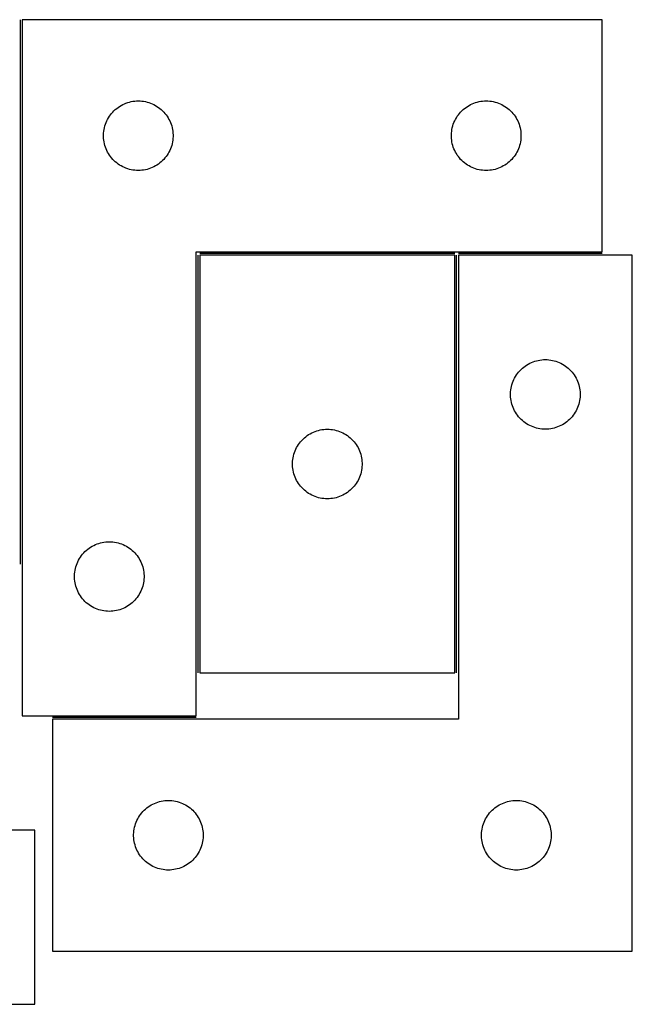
# Model space of a CAD drawing. Header units: millimetres. Extents: x 7 to 1481, y 7 to 446.
# Tile 5 of 5: x 1217 to 1481, y 7 to 431. Entities that reach past the tile are written whole.
import ezdxf

# ---------------------------------------------------------------- set-up
doc = ezdxf.new("R2010")
doc.units = ezdxf.units.MM
doc.layers.add('COMMON', color=5, linetype='CONTINUOUS', true_color=0x0000ff)
doc.layers.add('CUT', color=7, linetype='CONTINUOUS', true_color=0x000000)

msp = doc.modelspace()

# ---------------------------------------------------------------- linework, layer by layer
at = {"layer": 'COMMON'}
for p, q in [((1217.182012, 196.220006), (1217.182012, 430.930696)), ((1293.682012, 329.430695), (1293.682012, 149.430695)), ((1404.432013, 330.180696), (1294.432013, 330.180696)), ((1405.182014, 149.430695), (1405.182014, 329.430695)), ((1467.932012, 330.180696), (1405.932014, 330.180696)), ((1292.932012, 130.180696), (1230.932014, 130.180696))]:
    msp.add_line(p, q, dxfattribs=at)
at = {"layer": 'CUT'}
for p, q in [((1217.932012, 430.930696), (1217.932012, 130.930696)), ((1467.932012, 430.930696), (1217.932012, 430.930696)), ((1467.932012, 330.930696), (1467.932012, 430.930696)), ((1261.225606, 394.348002), (1261.925204, 394.67545)), ((1261.925204, 394.67545), (1262.640731, 394.966448)), ((1262.640731, 394.966448), (1263.37029, 395.220227)), ((1263.37029, 395.220227), (1264.111946, 395.436112)), ((1264.111946, 395.436112), (1264.863731, 395.613531)), ((1264.863731, 395.613531), (1265.623654, 395.752014)), ((1265.623654, 395.752014), (1266.389697, 395.851194)), ((1266.389697, 395.851194), (1267.159831, 395.910807)), ((1267.159831, 395.910807), (1267.932012, 395.930696)), ((1267.932012, 395.930696), (1268.704194, 395.910807)), ((1268.704194, 395.910807), (1269.474327, 395.851194)), ((1269.474327, 395.851194), (1270.240371, 395.752014)), ((1270.240371, 395.752014), (1271.000293, 395.613531)), ((1271.000293, 395.613531), (1271.752079, 395.436112)), ((1271.752079, 395.436112), (1272.493735, 395.220227)), ((1272.493735, 395.220227), (1273.223294, 394.966448)), ((1273.223294, 394.966448), (1273.938821, 394.67545)), ((1273.938821, 394.67545), (1274.638419, 394.348002)), ((1411.225606, 394.348002), (1411.925204, 394.67545)), ((1411.925204, 394.67545), (1412.640731, 394.966448)), ((1412.640731, 394.966448), (1413.37029, 395.220227)), ((1413.37029, 395.220227), (1414.111946, 395.436112)), ((1414.111946, 395.436112), (1414.863731, 395.613531)), ((1414.863731, 395.613531), (1415.623654, 395.752014)), ((1415.623654, 395.752014), (1416.389697, 395.851194)), ((1416.389697, 395.851194), (1417.159831, 395.910807)), ((1417.159831, 395.910807), (1417.932012, 395.930696)), ((1417.932012, 395.930696), (1418.704194, 395.910807)), ((1418.704194, 395.910807), (1419.474327, 395.851194)), ((1419.474327, 395.851194), (1420.240371, 395.752014)), ((1420.240371, 395.752014), (1421.000293, 395.613531)), ((1421.000293, 395.613531), (1421.752079, 395.436112)), ((1421.752079, 395.436112), (1422.493735, 395.220227)), ((1422.493735, 395.220227), (1423.223294, 394.966448)), ((1423.223294, 394.966448), (1423.938821, 394.67545)), ((1423.938821, 394.67545), (1424.638419, 394.348002)), ((1255.934424, 389.93391), (1256.413806, 390.539594)), ((1256.413806, 390.539594), (1256.923732, 391.119796)), ((1256.923732, 391.119796), (1257.46285, 391.672979)), ((1257.46285, 391.672979), (1258.029731, 392.197675)), ((1258.029731, 392.197675), (1258.62287, 392.692493)), ((1258.62287, 392.692493), (1259.240696, 393.156121)), ((1259.240696, 393.156121), (1259.881569, 393.587329)), ((1259.881569, 393.587329), (1260.543791, 393.984975)), ((1260.543791, 393.984975), (1261.225606, 394.348002)), ((1274.638419, 394.348002), (1275.320233, 393.984975)), ((1275.320233, 393.984975), (1275.982455, 393.587329)), ((1275.982455, 393.587329), (1276.623329, 393.156121)), ((1276.623329, 393.156121), (1277.241155, 392.692493)), ((1277.241155, 392.692493), (1277.834294, 392.197675)), ((1277.834294, 392.197675), (1278.401175, 391.672979)), ((1278.401175, 391.672979), (1278.940293, 391.119796)), ((1278.940293, 391.119796), (1279.450219, 390.539594)), ((1279.450219, 390.539594), (1279.929601, 389.93391)), ((1405.934424, 389.93391), (1406.413806, 390.539594)), ((1406.413806, 390.539594), (1406.923732, 391.119796)), ((1406.923732, 391.119796), (1407.46285, 391.672979)), ((1407.46285, 391.672979), (1408.029731, 392.197675)), ((1408.029731, 392.197675), (1408.62287, 392.692493)), ((1408.62287, 392.692493), (1409.240696, 393.156121)), ((1409.240696, 393.156121), (1409.881569, 393.587329)), ((1409.881569, 393.587329), (1410.543791, 393.984975)), ((1410.543791, 393.984975), (1411.225606, 394.348002)), ((1424.638419, 394.348002), (1425.320233, 393.984975)), ((1425.320233, 393.984975), (1425.982455, 393.587329)), ((1425.982455, 393.587329), (1426.623329, 393.156121)), ((1426.623329, 393.156121), (1427.241155, 392.692493)), ((1427.241155, 392.692493), (1427.834294, 392.197675)), ((1427.834294, 392.197675), (1428.401175, 391.672979)), ((1428.401175, 391.672979), (1428.940293, 391.119796)), ((1428.940293, 391.119796), (1429.450219, 390.539594)), ((1429.450219, 390.539594), (1429.929601, 389.93391)), ((1253.764674, 385.858832), (1254.037153, 386.581614)), ((1254.037153, 386.581614), (1254.346478, 387.289412)), ((1254.346478, 387.289412), (1254.69183, 387.980347)), ((1254.69183, 387.980347), (1255.072293, 388.652588)), ((1255.072293, 388.652588), (1255.486857, 389.304352)), ((1255.486857, 389.304352), (1255.934424, 389.93391)), ((1279.929601, 389.93391), (1280.377168, 389.304352)), ((1280.377168, 389.304352), (1280.791732, 388.652588)), ((1280.791732, 388.652588), (1281.172194, 387.980347)), ((1281.172194, 387.980347), (1281.517546, 387.289412)), ((1281.517546, 387.289412), (1281.826872, 386.581614)), ((1281.826872, 386.581614), (1282.099351, 385.858832)), ((1403.764674, 385.858832), (1404.037153, 386.581614)), ((1404.037153, 386.581614), (1404.346478, 387.289412)), ((1404.346478, 387.289412), (1404.69183, 387.980347)), ((1404.69183, 387.980347), (1405.072293, 388.652588)), ((1405.072293, 388.652588), (1405.486857, 389.304352)), ((1405.486857, 389.304352), (1405.934424, 389.93391)), ((1429.929601, 389.93391), (1430.377168, 389.304352)), ((1430.377168, 389.304352), (1430.791732, 388.652588)), ((1430.791732, 388.652588), (1431.172194, 387.980347)), ((1431.172194, 387.980347), (1431.517546, 387.289412)), ((1431.517546, 387.289412), (1431.826872, 386.581614)), ((1431.826872, 386.581614), (1432.099351, 385.858832)), ((1252.936985, 381.316915), (1252.97675, 382.088328)), ((1252.97675, 382.088328), (1253.056172, 382.856671)), ((1253.056172, 382.856671), (1253.175043, 383.619907)), ((1253.175043, 383.619907), (1253.333047, 384.376012)), ((1253.333047, 384.376012), (1253.529764, 385.122981)), ((1253.529764, 385.122981), (1253.764674, 385.858832)), ((1282.099351, 385.858832), (1282.334261, 385.122981)), ((1282.334261, 385.122981), (1282.530978, 384.376012)), ((1282.530978, 384.376012), (1282.688982, 383.619907)), ((1282.688982, 383.619907), (1282.807853, 382.856671)), ((1282.807853, 382.856671), (1282.887275, 382.088328)), ((1282.887275, 382.088328), (1282.927039, 381.316915)), ((1402.936985, 381.316915), (1402.97675, 382.088328)), ((1402.97675, 382.088328), (1403.056172, 382.856671)), ((1403.056172, 382.856671), (1403.175043, 383.619907)), ((1403.175043, 383.619907), (1403.333047, 384.376012)), ((1403.333047, 384.376012), (1403.529764, 385.122981)), ((1403.529764, 385.122981), (1403.764674, 385.858832)), ((1432.099351, 385.858832), (1432.334261, 385.122981)), ((1432.334261, 385.122981), (1432.530978, 384.376012)), ((1432.530978, 384.376012), (1432.688982, 383.619907)), ((1432.688982, 383.619907), (1432.807853, 382.856671)), ((1432.807853, 382.856671), (1432.887275, 382.088328)), ((1432.887275, 382.088328), (1432.927039, 381.316915)), ((1252.936985, 380.544477), (1252.936985, 381.316915)), ((1252.97675, 379.773064), (1252.936985, 380.544477)), ((1253.056172, 379.004721), (1252.97675, 379.773064)), ((1253.175043, 378.241485), (1253.056172, 379.004721)), ((1253.333047, 377.48538), (1253.175043, 378.241485)), ((1282.688982, 378.241485), (1282.530978, 377.48538)), ((1282.807853, 379.004721), (1282.688982, 378.241485)), ((1282.887275, 379.773064), (1282.807853, 379.004721)), ((1282.927039, 380.544477), (1282.887275, 379.773064)), ((1282.927039, 381.316915), (1282.927039, 380.544477)), ((1402.936985, 380.544477), (1402.936985, 381.316915)), ((1402.97675, 379.773064), (1402.936985, 380.544477)), ((1403.056172, 379.004721), (1402.97675, 379.773064)), ((1403.175043, 378.241485), (1403.056172, 379.004721)), ((1403.333047, 377.48538), (1403.175043, 378.241485)), ((1432.688982, 378.241485), (1432.530978, 377.48538)), ((1432.807853, 379.004721), (1432.688982, 378.241485)), ((1432.887275, 379.773064), (1432.807853, 379.004721)), ((1432.927039, 380.544477), (1432.887275, 379.773064)), ((1432.927039, 381.316915), (1432.927039, 380.544477)), ((1253.529764, 376.738411), (1253.333047, 377.48538)), ((1253.764674, 376.00256), (1253.529764, 376.738411)), ((1254.037153, 375.279778), (1253.764674, 376.00256)), ((1254.346478, 374.57198), (1254.037153, 375.279778)), ((1254.69183, 373.881045), (1254.346478, 374.57198)), ((1255.072293, 373.208804), (1254.69183, 373.881045)), ((1281.172194, 373.881045), (1280.791732, 373.208804)), ((1281.517546, 374.57198), (1281.172194, 373.881045)), ((1281.826872, 375.279778), (1281.517546, 374.57198)), ((1282.099351, 376.00256), (1281.826872, 375.279778)), ((1282.334261, 376.738411), (1282.099351, 376.00256)), ((1282.530978, 377.48538), (1282.334261, 376.738411)), ((1403.529764, 376.738411), (1403.333047, 377.48538)), ((1403.764674, 376.00256), (1403.529764, 376.738411)), ((1404.037153, 375.279778), (1403.764674, 376.00256)), ((1404.346478, 374.57198), (1404.037153, 375.279778)), ((1404.69183, 373.881045), (1404.346478, 374.57198)), ((1405.072293, 373.208804), (1404.69183, 373.881045)), ((1431.172194, 373.881045), (1430.791732, 373.208804)), ((1431.517546, 374.57198), (1431.172194, 373.881045)), ((1431.826872, 375.279778), (1431.517546, 374.57198)), ((1432.099351, 376.00256), (1431.826872, 375.279778)), ((1432.334261, 376.738411), (1432.099351, 376.00256)), ((1432.530978, 377.48538), (1432.334261, 376.738411)), ((1255.486857, 372.55704), (1255.072293, 373.208804)), ((1255.934424, 371.927482), (1255.486857, 372.55704)), ((1256.413806, 371.321798), (1255.934424, 371.927482)), ((1256.923732, 370.741596), (1256.413806, 371.321798)), ((1257.46285, 370.188413), (1256.923732, 370.741596)), ((1258.029731, 369.663717), (1257.46285, 370.188413)), ((1258.62287, 369.168899), (1258.029731, 369.663717)), ((1277.834294, 369.663717), (1277.241155, 369.168899)), ((1278.401175, 370.188413), (1277.834294, 369.663717)), ((1278.940293, 370.741596), (1278.401175, 370.188413)), ((1279.450219, 371.321798), (1278.940293, 370.741596)), ((1279.929601, 371.927482), (1279.450219, 371.321798)), ((1280.377168, 372.55704), (1279.929601, 371.927482)), ((1280.791732, 373.208804), (1280.377168, 372.55704)), ((1405.486857, 372.55704), (1405.072293, 373.208804)), ((1405.934424, 371.927482), (1405.486857, 372.55704)), ((1406.413806, 371.321798), (1405.934424, 371.927482)), ((1406.923732, 370.741596), (1406.413806, 371.321798)), ((1407.46285, 370.188413), (1406.923732, 370.741596)), ((1408.029731, 369.663717), (1407.46285, 370.188413)), ((1408.62287, 369.168899), (1408.029731, 369.663717)), ((1427.834294, 369.663717), (1427.241155, 369.168899)), ((1428.401175, 370.188413), (1427.834294, 369.663717)), ((1428.940293, 370.741596), (1428.401175, 370.188413)), ((1429.450219, 371.321798), (1428.940293, 370.741596)), ((1429.929601, 371.927482), (1429.450219, 371.321798)), ((1430.377168, 372.55704), (1429.929601, 371.927482)), ((1430.791732, 373.208804), (1430.377168, 372.55704)), ((1259.240696, 368.705271), (1258.62287, 369.168899)), ((1259.881569, 368.274063), (1259.240696, 368.705271)), ((1260.543791, 367.876417), (1259.881569, 368.274063)), ((1261.225606, 367.51339), (1260.543791, 367.876417)), ((1261.925204, 367.185942), (1261.225606, 367.51339)), ((1262.640731, 366.894944), (1261.925204, 367.185942)), ((1263.37029, 366.641165), (1262.640731, 366.894944)), ((1264.111946, 366.42528), (1263.37029, 366.641165)), ((1264.863731, 366.247861), (1264.111946, 366.42528)), ((1265.623654, 366.109378), (1264.863731, 366.247861)), ((1266.389697, 366.010198), (1265.623654, 366.109378)), ((1267.159831, 365.950585), (1266.389697, 366.010198)), ((1267.932012, 365.930696), (1267.159831, 365.950585)), ((1268.704194, 365.950585), (1267.932012, 365.930696)), ((1269.474327, 366.010198), (1268.704194, 365.950585)), ((1270.240371, 366.109378), (1269.474327, 366.010198)), ((1271.000293, 366.247861), (1270.240371, 366.109378)), ((1271.752079, 366.42528), (1271.000293, 366.247861)), ((1272.493735, 366.641165), (1271.752079, 366.42528)), ((1273.223294, 366.894944), (1272.493735, 366.641165)), ((1273.938821, 367.185942), (1273.223294, 366.894944)), ((1274.638419, 367.51339), (1273.938821, 367.185942)), ((1275.320233, 367.876417), (1274.638419, 367.51339)), ((1275.982455, 368.274063), (1275.320233, 367.876417)), ((1276.623329, 368.705271), (1275.982455, 368.274063)), ((1277.241155, 369.168899), (1276.623329, 368.705271)), ((1409.240696, 368.705271), (1408.62287, 369.168899)), ((1409.881569, 368.274063), (1409.240696, 368.705271)), ((1410.543791, 367.876417), (1409.881569, 368.274063)), ((1411.225606, 367.51339), (1410.543791, 367.876417)), ((1411.925204, 367.185942), (1411.225606, 367.51339)), ((1412.640731, 366.894944), (1411.925204, 367.185942)), ((1413.37029, 366.641165), (1412.640731, 366.894944)), ((1414.111946, 366.42528), (1413.37029, 366.641165)), ((1414.863731, 366.247861), (1414.111946, 366.42528)), ((1415.623654, 366.109378), (1414.863731, 366.247861)), ((1416.389697, 366.010198), (1415.623654, 366.109378)), ((1417.159831, 365.950585), (1416.389697, 366.010198)), ((1417.932012, 365.930696), (1417.159831, 365.950585)), ((1418.704194, 365.950585), (1417.932012, 365.930696)), ((1419.474327, 366.010198), (1418.704194, 365.950585)), ((1420.240371, 366.109378), (1419.474327, 366.010198)), ((1421.000293, 366.247861), (1420.240371, 366.109378)), ((1421.752079, 366.42528), (1421.000293, 366.247861)), ((1422.493735, 366.641165), (1421.752079, 366.42528)), ((1423.223294, 366.894944), (1422.493735, 366.641165)), ((1423.938821, 367.185942), (1423.223294, 366.894944)), ((1424.638419, 367.51339), (1423.938821, 367.185942)), ((1425.320233, 367.876417), (1424.638419, 367.51339)), ((1425.982455, 368.274063), (1425.320233, 367.876417)), ((1426.623329, 368.705271), (1425.982455, 368.274063)), ((1427.241155, 369.168899), (1426.623329, 368.705271)), ((1292.932012, 130.930696), (1292.932012, 330.930696)), ((1292.932012, 330.930696), (1467.932012, 330.930696)), ((1404.432013, 329.430695), (1294.432013, 329.430695)), ((1294.432013, 329.430695), (1294.432013, 149.430695)), ((1404.432013, 149.430695), (1404.432013, 329.430695)), ((1480.932014, 329.430695), (1405.932014, 329.430695)), ((1405.932014, 329.430695), (1405.932014, 129.430695)), ((1480.932014, 29.430695), (1480.932014, 329.430695)), ((1441.123656, 284.252013), (1441.889699, 284.351193)), ((1441.889699, 284.351193), (1442.659833, 284.410806)), ((1442.659833, 284.410806), (1443.432014, 284.430695)), ((1443.432014, 284.430695), (1444.204196, 284.410806)), ((1444.204196, 284.410806), (1444.974329, 284.351193)), ((1444.974329, 284.351193), (1445.740373, 284.252013)), ((1432.423734, 279.619795), (1432.962852, 280.172978)), ((1432.962852, 280.172978), (1433.529733, 280.697674)), ((1433.529733, 280.697674), (1434.122872, 281.192492)), ((1434.122872, 281.192492), (1434.740698, 281.65612)), ((1434.740698, 281.65612), (1435.381571, 282.087328)), ((1435.381571, 282.087328), (1436.043793, 282.484974)), ((1436.043793, 282.484974), (1436.725608, 282.848001)), ((1436.725608, 282.848001), (1437.425206, 283.175449)), ((1437.425206, 283.175449), (1438.140733, 283.466447)), ((1438.140733, 283.466447), (1438.870292, 283.720226)), ((1438.870292, 283.720226), (1439.611948, 283.936111)), ((1439.611948, 283.936111), (1440.363733, 284.11353)), ((1440.363733, 284.11353), (1441.123656, 284.252013)), ((1445.740373, 284.252013), (1446.500295, 284.11353)), ((1446.500295, 284.11353), (1447.252081, 283.936111)), ((1447.252081, 283.936111), (1447.993737, 283.720226)), ((1447.993737, 283.720226), (1448.723296, 283.466447)), ((1448.723296, 283.466447), (1449.438823, 283.175449)), ((1449.438823, 283.175449), (1450.138421, 282.848001)), ((1450.138421, 282.848001), (1450.820235, 282.484974)), ((1450.820235, 282.484974), (1451.482457, 282.087328)), ((1451.482457, 282.087328), (1452.123331, 281.65612)), ((1452.123331, 281.65612), (1452.741157, 281.192492)), ((1452.741157, 281.192492), (1453.334296, 280.697674)), ((1453.334296, 280.697674), (1453.901177, 280.172978)), ((1453.901177, 280.172978), (1454.440295, 279.619795)), ((1429.84648, 275.789411), (1430.191832, 276.480346)), ((1430.191832, 276.480346), (1430.572295, 277.152587)), ((1430.572295, 277.152587), (1430.986859, 277.804351)), ((1430.986859, 277.804351), (1431.434426, 278.433909)), ((1431.434426, 278.433909), (1431.913808, 279.039593)), ((1431.913808, 279.039593), (1432.423734, 279.619795)), ((1454.440295, 279.619795), (1454.950221, 279.039593)), ((1454.950221, 279.039593), (1455.429603, 278.433909)), ((1455.429603, 278.433909), (1455.87717, 277.804351)), ((1455.87717, 277.804351), (1456.291734, 277.152587)), ((1456.291734, 277.152587), (1456.672196, 276.480346)), ((1456.672196, 276.480346), (1457.017548, 275.789411)), ((1428.556174, 271.35667), (1428.675045, 272.119906)), ((1428.675045, 272.119906), (1428.833049, 272.876011)), ((1428.833049, 272.876011), (1429.029766, 273.62298)), ((1429.029766, 273.62298), (1429.264676, 274.358831)), ((1429.264676, 274.358831), (1429.537155, 275.081613)), ((1429.537155, 275.081613), (1429.84648, 275.789411)), ((1457.017548, 275.789411), (1457.326874, 275.081613)), ((1457.326874, 275.081613), (1457.599353, 274.358831)), ((1457.599353, 274.358831), (1457.834263, 273.62298)), ((1457.834263, 273.62298), (1458.03098, 272.876011)), ((1458.03098, 272.876011), (1458.188984, 272.119906)), ((1458.188984, 272.119906), (1458.307855, 271.35667)), ((1428.436987, 269.816914), (1428.476752, 270.588327)), ((1428.436987, 269.044476), (1428.436987, 269.816914)), ((1428.476752, 268.273063), (1428.436987, 269.044476)), ((1428.476752, 270.588327), (1428.556174, 271.35667)), ((1428.556174, 267.50472), (1428.476752, 268.273063)), ((1428.675045, 266.741484), (1428.556174, 267.50472)), ((1458.307855, 267.50472), (1458.188984, 266.741484)), ((1458.307855, 271.35667), (1458.387277, 270.588327)), ((1458.387277, 268.273063), (1458.307855, 267.50472)), ((1458.387277, 270.588327), (1458.427041, 269.816914)), ((1458.427041, 269.044476), (1458.387277, 268.273063)), ((1458.427041, 269.816914), (1458.427041, 269.044476)), ((1428.833049, 265.985379), (1428.675045, 266.741484)), ((1429.029766, 265.23841), (1428.833049, 265.985379)), ((1429.264676, 264.502559), (1429.029766, 265.23841)), ((1429.537155, 263.779777), (1429.264676, 264.502559)), ((1429.84648, 263.071979), (1429.537155, 263.779777)), ((1457.326874, 263.779777), (1457.017548, 263.071979)), ((1457.599353, 264.502559), (1457.326874, 263.779777)), ((1457.834263, 265.23841), (1457.599353, 264.502559)), ((1458.03098, 265.985379), (1457.834263, 265.23841)), ((1458.188984, 266.741484), (1458.03098, 265.985379)), ((1430.191832, 262.381044), (1429.84648, 263.071979)), ((1430.572295, 261.708803), (1430.191832, 262.381044)), ((1430.986859, 261.057039), (1430.572295, 261.708803)), ((1431.434426, 260.427481), (1430.986859, 261.057039)), ((1431.913808, 259.821797), (1431.434426, 260.427481)), ((1432.423734, 259.241595), (1431.913808, 259.821797)), ((1432.962852, 258.688412), (1432.423734, 259.241595)), ((1454.440295, 259.241595), (1453.901177, 258.688412)), ((1454.950221, 259.821797), (1454.440295, 259.241595)), ((1455.429603, 260.427481), (1454.950221, 259.821797)), ((1455.87717, 261.057039), (1455.429603, 260.427481)), ((1456.291734, 261.708803), (1455.87717, 261.057039)), ((1456.672196, 262.381044), (1456.291734, 261.708803)), ((1457.017548, 263.071979), (1456.672196, 262.381044)), ((1433.529733, 258.163716), (1432.962852, 258.688412)), ((1434.122872, 257.668898), (1433.529733, 258.163716)), ((1434.740698, 257.20527), (1434.122872, 257.668898)), ((1435.381571, 256.774062), (1434.740698, 257.20527)), ((1436.043793, 256.376416), (1435.381571, 256.774062)), ((1436.725608, 256.013389), (1436.043793, 256.376416)), ((1437.425206, 255.685941), (1436.725608, 256.013389)), ((1438.140733, 255.394943), (1437.425206, 255.685941)), ((1438.870292, 255.141164), (1438.140733, 255.394943)), ((1439.611948, 254.925279), (1438.870292, 255.141164)), ((1440.363733, 254.74786), (1439.611948, 254.925279)), ((1441.123656, 254.609377), (1440.363733, 254.74786)), ((1446.500295, 254.74786), (1445.740373, 254.609377)), ((1447.252081, 254.925279), (1446.500295, 254.74786)), ((1447.993737, 255.141164), (1447.252081, 254.925279)), ((1448.723296, 255.394943), (1447.993737, 255.141164)), ((1449.438823, 255.685941), (1448.723296, 255.394943)), ((1450.138421, 256.013389), (1449.438823, 255.685941)), ((1450.820235, 256.376416), (1450.138421, 256.013389)), ((1451.482457, 256.774062), (1450.820235, 256.376416)), ((1452.123331, 257.20527), (1451.482457, 256.774062)), ((1452.741157, 257.668898), (1452.123331, 257.20527)), ((1453.334296, 258.163716), (1452.741157, 257.668898)), ((1453.901177, 258.688412), (1453.334296, 258.163716)), ((1338.962851, 250.172978), (1339.529732, 250.697674)), ((1339.529732, 250.697674), (1340.122871, 251.192492)), ((1340.122871, 251.192492), (1340.740697, 251.65612)), ((1340.740697, 251.65612), (1341.38157, 252.087328)), ((1341.38157, 252.087328), (1342.043792, 252.484974)), ((1342.043792, 252.484974), (1342.725607, 252.848001)), ((1342.725607, 252.848001), (1343.425205, 253.175449)), ((1343.425205, 253.175449), (1344.140732, 253.466447)), ((1344.140732, 253.466447), (1344.870291, 253.720226)), ((1344.870291, 253.720226), (1345.611947, 253.936111)), ((1345.611947, 253.936111), (1346.363732, 254.11353)), ((1346.363732, 254.11353), (1347.123655, 254.252013)), ((1347.123655, 254.252013), (1347.889698, 254.351193)), ((1347.889698, 254.351193), (1348.659832, 254.410806)), ((1348.659832, 254.410806), (1349.432013, 254.430695)), ((1349.432013, 254.430695), (1350.204195, 254.410806)), ((1350.204195, 254.410806), (1350.974328, 254.351193)), ((1350.974328, 254.351193), (1351.740372, 254.252013)), ((1351.740372, 254.252013), (1352.500294, 254.11353)), ((1352.500294, 254.11353), (1353.25208, 253.936111)), ((1353.25208, 253.936111), (1353.993736, 253.720226)), ((1353.993736, 253.720226), (1354.723295, 253.466447)), ((1354.723295, 253.466447), (1355.438822, 253.175449)), ((1355.438822, 253.175449), (1356.13842, 252.848001)), ((1356.13842, 252.848001), (1356.820234, 252.484974)), ((1356.820234, 252.484974), (1357.482456, 252.087328)), ((1357.482456, 252.087328), (1358.12333, 251.65612)), ((1358.12333, 251.65612), (1358.741156, 251.192492)), ((1358.741156, 251.192492), (1359.334295, 250.697674)), ((1359.334295, 250.697674), (1359.901176, 250.172978)), ((1441.889699, 254.510197), (1441.123656, 254.609377)), ((1442.659833, 254.450584), (1441.889699, 254.510197)), ((1443.432014, 254.430695), (1442.659833, 254.450584)), ((1444.204196, 254.450584), (1443.432014, 254.430695)), ((1444.974329, 254.510197), (1444.204196, 254.450584)), ((1445.740373, 254.609377), (1444.974329, 254.510197)), ((1335.846479, 245.789411), (1336.191831, 246.480346)), ((1336.191831, 246.480346), (1336.572294, 247.152587)), ((1336.572294, 247.152587), (1336.986858, 247.804351)), ((1336.986858, 247.804351), (1337.434425, 248.433909)), ((1337.434425, 248.433909), (1337.913807, 249.039593)), ((1337.913807, 249.039593), (1338.423733, 249.619795)), ((1338.423733, 249.619795), (1338.962851, 250.172978)), ((1359.901176, 250.172978), (1360.440294, 249.619795)), ((1360.440294, 249.619795), (1360.95022, 249.039593)), ((1360.95022, 249.039593), (1361.429602, 248.433909)), ((1361.429602, 248.433909), (1361.877169, 247.804351)), ((1361.877169, 247.804351), (1362.291733, 247.152587)), ((1362.291733, 247.152587), (1362.672195, 246.480346)), ((1362.672195, 246.480346), (1363.017547, 245.789411)), ((1334.556173, 241.35667), (1334.675044, 242.119906)), ((1334.675044, 242.119906), (1334.833048, 242.876011)), ((1334.833048, 242.876011), (1335.029765, 243.62298)), ((1335.029765, 243.62298), (1335.264675, 244.358831)), ((1335.264675, 244.358831), (1335.537154, 245.081613)), ((1335.537154, 245.081613), (1335.846479, 245.789411)), ((1363.017547, 245.789411), (1363.326873, 245.081613)), ((1363.326873, 245.081613), (1363.599352, 244.358831)), ((1363.599352, 244.358831), (1363.834262, 243.62298)), ((1363.834262, 243.62298), (1364.030979, 242.876011)), ((1364.030979, 242.876011), (1364.188983, 242.119906)), ((1364.188983, 242.119906), (1364.307854, 241.35667)), ((1334.436986, 239.816914), (1334.476751, 240.588327)), ((1334.436986, 239.044476), (1334.436986, 239.816914)), ((1334.476751, 238.273063), (1334.436986, 239.044476)), ((1334.476751, 240.588327), (1334.556173, 241.35667)), ((1334.556173, 237.50472), (1334.476751, 238.273063)), ((1364.307854, 241.35667), (1364.387276, 240.588327)), ((1364.387276, 238.273063), (1364.307854, 237.50472)), ((1364.387276, 240.588327), (1364.42704, 239.816914)), ((1364.42704, 239.044476), (1364.387276, 238.273063)), ((1364.42704, 239.816914), (1364.42704, 239.044476)), ((1334.675044, 236.741484), (1334.556173, 237.50472)), ((1334.833048, 235.985379), (1334.675044, 236.741484)), ((1335.029765, 235.23841), (1334.833048, 235.985379)), ((1335.264675, 234.502559), (1335.029765, 235.23841)), ((1335.537154, 233.779777), (1335.264675, 234.502559)), ((1335.846479, 233.071979), (1335.537154, 233.779777)), ((1363.326873, 233.779777), (1363.017547, 233.071979)), ((1363.599352, 234.502559), (1363.326873, 233.779777)), ((1363.834262, 235.23841), (1363.599352, 234.502559)), ((1364.030979, 235.985379), (1363.834262, 235.23841)), ((1364.188983, 236.741484), (1364.030979, 235.985379)), ((1364.307854, 237.50472), (1364.188983, 236.741484)), ((1336.191831, 232.381044), (1335.846479, 233.071979)), ((1336.572294, 231.708803), (1336.191831, 232.381044)), ((1336.986858, 231.057039), (1336.572294, 231.708803)), ((1337.434425, 230.427481), (1336.986858, 231.057039)), ((1337.913807, 229.821797), (1337.434425, 230.427481)), ((1338.423733, 229.241595), (1337.913807, 229.821797)), ((1338.962851, 228.688412), (1338.423733, 229.241595)), ((1360.440294, 229.241595), (1359.901176, 228.688412)), ((1360.95022, 229.821797), (1360.440294, 229.241595)), ((1361.429602, 230.427481), (1360.95022, 229.821797)), ((1361.877169, 231.057039), (1361.429602, 230.427481)), ((1362.291733, 231.708803), (1361.877169, 231.057039)), ((1362.672195, 232.381044), (1362.291733, 231.708803)), ((1363.017547, 233.071979), (1362.672195, 232.381044)), ((1339.529732, 228.163716), (1338.962851, 228.688412)), ((1340.122871, 227.668898), (1339.529732, 228.163716)), ((1340.740697, 227.20527), (1340.122871, 227.668898)), ((1341.38157, 226.774062), (1340.740697, 227.20527)), ((1342.043792, 226.376416), (1341.38157, 226.774062)), ((1342.725607, 226.013389), (1342.043792, 226.376416)), ((1343.425205, 225.685941), (1342.725607, 226.013389)), ((1344.140732, 225.394943), (1343.425205, 225.685941)), ((1344.870291, 225.141164), (1344.140732, 225.394943)), ((1345.611947, 224.925279), (1344.870291, 225.141164)), ((1346.363732, 224.74786), (1345.611947, 224.925279)), ((1353.25208, 224.925279), (1352.500294, 224.74786)), ((1353.993736, 225.141164), (1353.25208, 224.925279)), ((1354.723295, 225.394943), (1353.993736, 225.141164)), ((1355.438822, 225.685941), (1354.723295, 225.394943)), ((1356.13842, 226.013389), (1355.438822, 225.685941)), ((1356.820234, 226.376416), (1356.13842, 226.013389)), ((1357.482456, 226.774062), (1356.820234, 226.376416)), ((1358.12333, 227.20527), (1357.482456, 226.774062)), ((1358.741156, 227.668898), (1358.12333, 227.20527)), ((1359.334295, 228.163716), (1358.741156, 227.668898)), ((1359.901176, 228.688412), (1359.334295, 228.163716)), ((1347.123655, 224.609377), (1346.363732, 224.74786)), ((1347.889698, 224.510197), (1347.123655, 224.609377)), ((1348.659832, 224.450584), (1347.889698, 224.510197)), ((1349.432013, 224.430695), (1348.659832, 224.450584)), ((1350.204195, 224.450584), (1349.432013, 224.430695)), ((1350.974328, 224.510197), (1350.204195, 224.450584)), ((1351.740372, 224.609377), (1350.974328, 224.510197)), ((1352.500294, 224.74786), (1351.740372, 224.609377)), ((1247.381569, 203.587329), (1248.043791, 203.984975)), ((1248.043791, 203.984975), (1248.725606, 204.348002)), ((1248.725606, 204.348002), (1249.425204, 204.67545)), ((1249.425204, 204.67545), (1250.140731, 204.966448)), ((1250.140731, 204.966448), (1250.87029, 205.220227)), ((1250.87029, 205.220227), (1251.611946, 205.436112)), ((1251.611946, 205.436112), (1252.363731, 205.613531)), ((1252.363731, 205.613531), (1253.123654, 205.752014)), ((1253.123654, 205.752014), (1253.889697, 205.851194)), ((1253.889697, 205.851194), (1254.659831, 205.910807)), ((1254.659831, 205.910807), (1255.432012, 205.930696)), ((1255.432012, 205.930696), (1256.204194, 205.910807)), ((1256.204194, 205.910807), (1256.974327, 205.851194)), ((1256.974327, 205.851194), (1257.740371, 205.752014)), ((1257.740371, 205.752014), (1258.500293, 205.613531)), ((1258.500293, 205.613531), (1259.252079, 205.436112)), ((1259.252079, 205.436112), (1259.993735, 205.220227)), ((1259.993735, 205.220227), (1260.723294, 204.966448)), ((1260.723294, 204.966448), (1261.438821, 204.67545)), ((1261.438821, 204.67545), (1262.138419, 204.348002)), ((1262.138419, 204.348002), (1262.820233, 203.984975)), ((1262.820233, 203.984975), (1263.482455, 203.587329)), ((1242.986857, 199.304352), (1243.434424, 199.93391)), ((1243.434424, 199.93391), (1243.913806, 200.539594)), ((1243.913806, 200.539594), (1244.423732, 201.119796)), ((1244.423732, 201.119796), (1244.96285, 201.672979)), ((1244.96285, 201.672979), (1245.529731, 202.197675)), ((1245.529731, 202.197675), (1246.12287, 202.692493)), ((1246.12287, 202.692493), (1246.740696, 203.156121)), ((1246.740696, 203.156121), (1247.381569, 203.587329)), ((1263.482455, 203.587329), (1264.123329, 203.156121)), ((1264.123329, 203.156121), (1264.741155, 202.692493)), ((1264.741155, 202.692493), (1265.334294, 202.197675)), ((1265.334294, 202.197675), (1265.901175, 201.672979)), ((1265.901175, 201.672979), (1266.440293, 201.119796)), ((1266.440293, 201.119796), (1266.950219, 200.539594)), ((1266.950219, 200.539594), (1267.429601, 199.93391)), ((1267.429601, 199.93391), (1267.877168, 199.304352)), ((1241.029764, 195.122981), (1241.264674, 195.858832)), ((1241.264674, 195.858832), (1241.537153, 196.581614)), ((1241.537153, 196.581614), (1241.846478, 197.289412)), ((1241.846478, 197.289412), (1242.19183, 197.980347)), ((1242.19183, 197.980347), (1242.572293, 198.652588)), ((1242.572293, 198.652588), (1242.986857, 199.304352)), ((1267.877168, 199.304352), (1268.291732, 198.652588)), ((1268.291732, 198.652588), (1268.672194, 197.980347)), ((1268.672194, 197.980347), (1269.017546, 197.289412)), ((1269.017546, 197.289412), (1269.326872, 196.581614)), ((1269.326872, 196.581614), (1269.599351, 195.858832)), ((1269.599351, 195.858832), (1269.834261, 195.122981)), ((1240.436985, 191.316915), (1240.47675, 192.088328)), ((1240.436985, 190.544477), (1240.436985, 191.316915)), ((1240.47675, 192.088328), (1240.556172, 192.856671)), ((1240.556172, 192.856671), (1240.675043, 193.619907)), ((1240.675043, 193.619907), (1240.833047, 194.376012)), ((1240.833047, 194.376012), (1241.029764, 195.122981)), ((1269.834261, 195.122981), (1270.030978, 194.376012)), ((1270.030978, 194.376012), (1270.188982, 193.619907)), ((1270.188982, 193.619907), (1270.307853, 192.856671)), ((1270.307853, 192.856671), (1270.387275, 192.088328)), ((1270.387275, 192.088328), (1270.427039, 191.316915)), ((1270.427039, 191.316915), (1270.427039, 190.544477)), ((1240.47675, 189.773064), (1240.436985, 190.544477)), ((1240.556172, 189.004721), (1240.47675, 189.773064)), ((1240.675043, 188.241485), (1240.556172, 189.004721)), ((1240.833047, 187.48538), (1240.675043, 188.241485)), ((1241.029764, 186.738411), (1240.833047, 187.48538)), ((1241.264674, 186.00256), (1241.029764, 186.738411)), ((1269.834261, 186.738411), (1269.599351, 186.00256)), ((1270.030978, 187.48538), (1269.834261, 186.738411)), ((1270.188982, 188.241485), (1270.030978, 187.48538)), ((1270.307853, 189.004721), (1270.188982, 188.241485)), ((1270.387275, 189.773064), (1270.307853, 189.004721)), ((1270.427039, 190.544477), (1270.387275, 189.773064)), ((1241.537153, 185.279778), (1241.264674, 186.00256)), ((1241.846478, 184.57198), (1241.537153, 185.279778)), ((1242.19183, 183.881045), (1241.846478, 184.57198)), ((1242.572293, 183.208804), (1242.19183, 183.881045)), ((1242.986857, 182.55704), (1242.572293, 183.208804)), ((1243.434424, 181.927482), (1242.986857, 182.55704)), ((1267.877168, 182.55704), (1267.429601, 181.927482)), ((1268.291732, 183.208804), (1267.877168, 182.55704)), ((1268.672194, 183.881045), (1268.291732, 183.208804)), ((1269.017546, 184.57198), (1268.672194, 183.881045)), ((1269.326872, 185.279778), (1269.017546, 184.57198)), ((1269.599351, 186.00256), (1269.326872, 185.279778)), ((1243.913806, 181.321798), (1243.434424, 181.927482)), ((1244.423732, 180.741596), (1243.913806, 181.321798)), ((1244.96285, 180.188413), (1244.423732, 180.741596)), ((1245.529731, 179.663717), (1244.96285, 180.188413)), ((1246.12287, 179.168899), (1245.529731, 179.663717)), ((1246.740696, 178.705271), (1246.12287, 179.168899)), ((1247.381569, 178.274063), (1246.740696, 178.705271)), ((1248.043791, 177.876417), (1247.381569, 178.274063)), ((1263.482455, 178.274063), (1262.820233, 177.876417)), ((1264.123329, 178.705271), (1263.482455, 178.274063)), ((1264.741155, 179.168899), (1264.123329, 178.705271)), ((1265.334294, 179.663717), (1264.741155, 179.168899)), ((1265.901175, 180.188413), (1265.334294, 179.663717)), ((1266.440293, 180.741596), (1265.901175, 180.188413)), ((1266.950219, 181.321798), (1266.440293, 180.741596)), ((1267.429601, 181.927482), (1266.950219, 181.321798)), ((1248.725606, 177.51339), (1248.043791, 177.876417)), ((1249.425204, 177.185942), (1248.725606, 177.51339)), ((1250.140731, 176.894944), (1249.425204, 177.185942)), ((1250.87029, 176.641165), (1250.140731, 176.894944)), ((1251.611946, 176.42528), (1250.87029, 176.641165)), ((1252.363731, 176.247861), (1251.611946, 176.42528)), ((1253.123654, 176.109378), (1252.363731, 176.247861)), ((1253.889697, 176.010198), (1253.123654, 176.109378)), ((1254.659831, 175.950585), (1253.889697, 176.010198)), ((1255.432012, 175.930696), (1254.659831, 175.950585)), ((1256.204194, 175.950585), (1255.432012, 175.930696)), ((1256.974327, 176.010198), (1256.204194, 175.950585)), ((1257.740371, 176.109378), (1256.974327, 176.010198)), ((1258.500293, 176.247861), (1257.740371, 176.109378)), ((1259.252079, 176.42528), (1258.500293, 176.247861)), ((1259.993735, 176.641165), (1259.252079, 176.42528)), ((1260.723294, 176.894944), (1259.993735, 176.641165)), ((1261.438821, 177.185942), (1260.723294, 176.894944)), ((1262.138419, 177.51339), (1261.438821, 177.185942)), ((1262.820233, 177.876417), (1262.138419, 177.51339)), ((1294.432013, 149.430695), (1404.432013, 149.430695)), ((1217.932012, 130.930696), (1292.932012, 130.930696)), ((1405.932014, 129.430695), (1230.932014, 129.430695)), ((1230.932014, 129.430695), (1230.932014, 29.430695)), ((1274.925206, 93.175449), (1275.640733, 93.466447)), ((1275.640733, 93.466447), (1276.370292, 93.720226)), ((1276.370292, 93.720226), (1277.111948, 93.936111)), ((1277.111948, 93.936111), (1277.863733, 94.11353)), ((1277.863733, 94.11353), (1278.623656, 94.252013)), ((1278.623656, 94.252013), (1279.389699, 94.351193)), ((1279.389699, 94.351193), (1280.159833, 94.410806)), ((1280.159833, 94.410806), (1280.932014, 94.430695)), ((1280.932014, 94.430695), (1281.704196, 94.410806)), ((1281.704196, 94.410806), (1282.474329, 94.351193)), ((1282.474329, 94.351193), (1283.240373, 94.252013)), ((1283.240373, 94.252013), (1284.000295, 94.11353)), ((1284.000295, 94.11353), (1284.752081, 93.936111)), ((1284.752081, 93.936111), (1285.493737, 93.720226)), ((1285.493737, 93.720226), (1286.223296, 93.466447)), ((1286.223296, 93.466447), (1286.938823, 93.175449)), ((1424.925206, 93.175449), (1425.640733, 93.466447)), ((1425.640733, 93.466447), (1426.370292, 93.720226)), ((1426.370292, 93.720226), (1427.111948, 93.936111)), ((1427.111948, 93.936111), (1427.863733, 94.11353)), ((1427.863733, 94.11353), (1428.623656, 94.252013)), ((1428.623656, 94.252013), (1429.389699, 94.351193)), ((1429.389699, 94.351193), (1430.159833, 94.410806)), ((1430.159833, 94.410806), (1430.932014, 94.430695)), ((1430.932014, 94.430695), (1431.704196, 94.410806)), ((1431.704196, 94.410806), (1432.474329, 94.351193)), ((1432.474329, 94.351193), (1433.240373, 94.252013)), ((1433.240373, 94.252013), (1434.000295, 94.11353)), ((1434.000295, 94.11353), (1434.752081, 93.936111)), ((1434.752081, 93.936111), (1435.493737, 93.720226)), ((1435.493737, 93.720226), (1436.223296, 93.466447)), ((1436.223296, 93.466447), (1436.938823, 93.175449)), ((1269.413808, 89.039593), (1269.923734, 89.619795)), ((1269.923734, 89.619795), (1270.462852, 90.172978)), ((1270.462852, 90.172978), (1271.029733, 90.697674)), ((1271.029733, 90.697674), (1271.622872, 91.192492)), ((1271.622872, 91.192492), (1272.240698, 91.65612)), ((1272.240698, 91.65612), (1272.881571, 92.087328)), ((1272.881571, 92.087328), (1273.543793, 92.484974)), ((1273.543793, 92.484974), (1274.225608, 92.848001)), ((1274.225608, 92.848001), (1274.925206, 93.175449)), ((1286.938823, 93.175449), (1287.638421, 92.848001)), ((1287.638421, 92.848001), (1288.320235, 92.484974)), ((1288.320235, 92.484974), (1288.982457, 92.087328)), ((1288.982457, 92.087328), (1289.623331, 91.65612)), ((1289.623331, 91.65612), (1290.241157, 91.192492)), ((1290.241157, 91.192492), (1290.834296, 90.697674)), ((1290.834296, 90.697674), (1291.401177, 90.172978)), ((1291.401177, 90.172978), (1291.940295, 89.619795)), ((1291.940295, 89.619795), (1292.450221, 89.039593)), ((1419.413808, 89.039593), (1419.923734, 89.619795)), ((1419.923734, 89.619795), (1420.462852, 90.172978)), ((1420.462852, 90.172978), (1421.029733, 90.697674)), ((1421.029733, 90.697674), (1421.622872, 91.192492)), ((1421.622872, 91.192492), (1422.240698, 91.65612)), ((1422.240698, 91.65612), (1422.881571, 92.087328)), ((1422.881571, 92.087328), (1423.543793, 92.484974)), ((1423.543793, 92.484974), (1424.225608, 92.848001)), ((1424.225608, 92.848001), (1424.925206, 93.175449)), ((1436.938823, 93.175449), (1437.638421, 92.848001)), ((1437.638421, 92.848001), (1438.320235, 92.484974)), ((1438.320235, 92.484974), (1438.982457, 92.087328)), ((1438.982457, 92.087328), (1439.623331, 91.65612)), ((1439.623331, 91.65612), (1440.241157, 91.192492)), ((1440.241157, 91.192492), (1440.834296, 90.697674)), ((1440.834296, 90.697674), (1441.401177, 90.172978)), ((1441.401177, 90.172978), (1441.940295, 89.619795)), ((1441.940295, 89.619795), (1442.450221, 89.039593)), ((1266.764676, 84.358831), (1267.037155, 85.081613)), ((1267.037155, 85.081613), (1267.34648, 85.789411)), ((1267.34648, 85.789411), (1267.691832, 86.480346)), ((1267.691832, 86.480346), (1268.072295, 87.152587)), ((1268.072295, 87.152587), (1268.486859, 87.804351)), ((1268.486859, 87.804351), (1268.934426, 88.433909)), ((1268.934426, 88.433909), (1269.413808, 89.039593)), ((1292.450221, 89.039593), (1292.929603, 88.433909)), ((1292.929603, 88.433909), (1293.37717, 87.804351)), ((1293.37717, 87.804351), (1293.791734, 87.152587)), ((1293.791734, 87.152587), (1294.172196, 86.480346)), ((1294.172196, 86.480346), (1294.517548, 85.789411)), ((1294.517548, 85.789411), (1294.826874, 85.081613)), ((1294.826874, 85.081613), (1295.099353, 84.358831)), ((1416.764676, 84.358831), (1417.037155, 85.081613)), ((1417.037155, 85.081613), (1417.34648, 85.789411)), ((1417.34648, 85.789411), (1417.691832, 86.480346)), ((1417.691832, 86.480346), (1418.072295, 87.152587)), ((1418.072295, 87.152587), (1418.486859, 87.804351)), ((1418.486859, 87.804351), (1418.934426, 88.433909)), ((1418.934426, 88.433909), (1419.413808, 89.039593)), ((1442.450221, 89.039593), (1442.929603, 88.433909)), ((1442.929603, 88.433909), (1443.37717, 87.804351)), ((1443.37717, 87.804351), (1443.791734, 87.152587)), ((1443.791734, 87.152587), (1444.172196, 86.480346)), ((1444.172196, 86.480346), (1444.517548, 85.789411)), ((1444.517548, 85.789411), (1444.826874, 85.081613)), ((1444.826874, 85.081613), (1445.099353, 84.358831)), ((1223.303223, 81.569365), (1023.303223, 81.569365)), ((1223.303223, 6.569365), (1223.303223, 81.569365)), ((1265.976752, 80.588327), (1266.056174, 81.35667)), ((1266.056174, 81.35667), (1266.175045, 82.119906)), ((1266.175045, 82.119906), (1266.333049, 82.876011)), ((1266.333049, 82.876011), (1266.529766, 83.62298)), ((1266.529766, 83.62298), (1266.764676, 84.358831)), ((1295.099353, 84.358831), (1295.334263, 83.62298)), ((1295.334263, 83.62298), (1295.53098, 82.876011)), ((1295.53098, 82.876011), (1295.688984, 82.119906)), ((1295.688984, 82.119906), (1295.807855, 81.35667)), ((1295.807855, 81.35667), (1295.887277, 80.588327)), ((1415.976752, 80.588327), (1416.056174, 81.35667)), ((1416.056174, 81.35667), (1416.175045, 82.119906)), ((1416.175045, 82.119906), (1416.333049, 82.876011)), ((1416.333049, 82.876011), (1416.529766, 83.62298)), ((1416.529766, 83.62298), (1416.764676, 84.358831)), ((1445.099353, 84.358831), (1445.334263, 83.62298)), ((1445.334263, 83.62298), (1445.53098, 82.876011)), ((1445.53098, 82.876011), (1445.688984, 82.119906)), ((1445.688984, 82.119906), (1445.807855, 81.35667)), ((1445.807855, 81.35667), (1445.887277, 80.588327)), ((1265.936987, 79.816914), (1265.976752, 80.588327)), ((1265.936987, 79.044476), (1265.936987, 79.816914)), ((1265.976752, 78.273063), (1265.936987, 79.044476)), ((1266.056174, 77.50472), (1265.976752, 78.273063)), ((1266.175045, 76.741484), (1266.056174, 77.50472)), ((1266.333049, 75.985379), (1266.175045, 76.741484)), ((1295.688984, 76.741484), (1295.53098, 75.985379)), ((1295.807855, 77.50472), (1295.688984, 76.741484)), ((1295.887277, 78.273063), (1295.807855, 77.50472)), ((1295.887277, 80.588327), (1295.927041, 79.816914)), ((1295.927041, 79.044476), (1295.887277, 78.273063)), ((1295.927041, 79.816914), (1295.927041, 79.044476)), ((1415.936987, 79.816914), (1415.976752, 80.588327)), ((1415.936987, 79.044476), (1415.936987, 79.816914)), ((1415.976752, 78.273063), (1415.936987, 79.044476)), ((1416.056174, 77.50472), (1415.976752, 78.273063)), ((1416.175045, 76.741484), (1416.056174, 77.50472)), ((1416.333049, 75.985379), (1416.175045, 76.741484)), ((1445.688984, 76.741484), (1445.53098, 75.985379)), ((1445.807855, 77.50472), (1445.688984, 76.741484)), ((1445.887277, 78.273063), (1445.807855, 77.50472)), ((1445.887277, 80.588327), (1445.927041, 79.816914)), ((1445.927041, 79.044476), (1445.887277, 78.273063)), ((1445.927041, 79.816914), (1445.927041, 79.044476)), ((1266.529766, 75.23841), (1266.333049, 75.985379)), ((1266.764676, 74.502559), (1266.529766, 75.23841)), ((1267.037155, 73.779777), (1266.764676, 74.502559)), ((1267.34648, 73.071979), (1267.037155, 73.779777)), ((1267.691832, 72.381044), (1267.34648, 73.071979)), ((1268.072295, 71.708803), (1267.691832, 72.381044)), ((1294.172196, 72.381044), (1293.791734, 71.708803)), ((1294.517548, 73.071979), (1294.172196, 72.381044)), ((1294.826874, 73.779777), (1294.517548, 73.071979)), ((1295.099353, 74.502559), (1294.826874, 73.779777)), ((1295.334263, 75.23841), (1295.099353, 74.502559)), ((1295.53098, 75.985379), (1295.334263, 75.23841)), ((1416.529766, 75.23841), (1416.333049, 75.985379)), ((1416.764676, 74.502559), (1416.529766, 75.23841)), ((1417.037155, 73.779777), (1416.764676, 74.502559)), ((1417.34648, 73.071979), (1417.037155, 73.779777)), ((1417.691832, 72.381044), (1417.34648, 73.071979)), ((1418.072295, 71.708803), (1417.691832, 72.381044)), ((1444.172196, 72.381044), (1443.791734, 71.708803)), ((1444.517548, 73.071979), (1444.172196, 72.381044)), ((1444.826874, 73.779777), (1444.517548, 73.071979)), ((1445.099353, 74.502559), (1444.826874, 73.779777)), ((1445.334263, 75.23841), (1445.099353, 74.502559)), ((1445.53098, 75.985379), (1445.334263, 75.23841)), ((1268.486859, 71.057039), (1268.072295, 71.708803)), ((1268.934426, 70.427481), (1268.486859, 71.057039)), ((1269.413808, 69.821797), (1268.934426, 70.427481)), ((1269.923734, 69.241595), (1269.413808, 69.821797)), ((1270.462852, 68.688412), (1269.923734, 69.241595)), ((1271.029733, 68.163716), (1270.462852, 68.688412)), ((1271.622872, 67.668898), (1271.029733, 68.163716)), ((1290.834296, 68.163716), (1290.241157, 67.668898)), ((1291.401177, 68.688412), (1290.834296, 68.163716)), ((1291.940295, 69.241595), (1291.401177, 68.688412)), ((1292.450221, 69.821797), (1291.940295, 69.241595)), ((1292.929603, 70.427481), (1292.450221, 69.821797)), ((1293.37717, 71.057039), (1292.929603, 70.427481)), ((1293.791734, 71.708803), (1293.37717, 71.057039)), ((1418.486859, 71.057039), (1418.072295, 71.708803)), ((1418.934426, 70.427481), (1418.486859, 71.057039)), ((1419.413808, 69.821797), (1418.934426, 70.427481)), ((1419.923734, 69.241595), (1419.413808, 69.821797)), ((1420.462852, 68.688412), (1419.923734, 69.241595)), ((1421.029733, 68.163716), (1420.462852, 68.688412)), ((1421.622872, 67.668898), (1421.029733, 68.163716)), ((1440.834296, 68.163716), (1440.241157, 67.668898)), ((1441.401177, 68.688412), (1440.834296, 68.163716)), ((1441.940295, 69.241595), (1441.401177, 68.688412)), ((1442.450221, 69.821797), (1441.940295, 69.241595)), ((1442.929603, 70.427481), (1442.450221, 69.821797)), ((1443.37717, 71.057039), (1442.929603, 70.427481)), ((1443.791734, 71.708803), (1443.37717, 71.057039)), ((1272.240698, 67.20527), (1271.622872, 67.668898)), ((1272.881571, 66.774062), (1272.240698, 67.20527)), ((1273.543793, 66.376416), (1272.881571, 66.774062)), ((1274.225608, 66.013389), (1273.543793, 66.376416)), ((1274.925206, 65.685941), (1274.225608, 66.013389)), ((1275.640733, 65.394943), (1274.925206, 65.685941)), ((1276.370292, 65.141164), (1275.640733, 65.394943)), ((1277.111948, 64.925279), (1276.370292, 65.141164)), ((1277.863733, 64.74786), (1277.111948, 64.925279)), ((1278.623656, 64.609377), (1277.863733, 64.74786)), ((1279.389699, 64.510197), (1278.623656, 64.609377)), ((1280.159833, 64.450584), (1279.389699, 64.510197)), ((1280.932014, 64.430695), (1280.159833, 64.450584)), ((1281.704196, 64.450584), (1280.932014, 64.430695)), ((1282.474329, 64.510197), (1281.704196, 64.450584)), ((1283.240373, 64.609377), (1282.474329, 64.510197)), ((1284.000295, 64.74786), (1283.240373, 64.609377)), ((1284.752081, 64.925279), (1284.000295, 64.74786)), ((1285.493737, 65.141164), (1284.752081, 64.925279)), ((1286.223296, 65.394943), (1285.493737, 65.141164)), ((1286.938823, 65.685941), (1286.223296, 65.394943)), ((1287.638421, 66.013389), (1286.938823, 65.685941)), ((1288.320235, 66.376416), (1287.638421, 66.013389)), ((1288.982457, 66.774062), (1288.320235, 66.376416)), ((1289.623331, 67.20527), (1288.982457, 66.774062)), ((1290.241157, 67.668898), (1289.623331, 67.20527)), ((1422.240698, 67.20527), (1421.622872, 67.668898)), ((1422.881571, 66.774062), (1422.240698, 67.20527)), ((1423.543793, 66.376416), (1422.881571, 66.774062)), ((1424.225608, 66.013389), (1423.543793, 66.376416)), ((1424.925206, 65.685941), (1424.225608, 66.013389)), ((1425.640733, 65.394943), (1424.925206, 65.685941)), ((1426.370292, 65.141164), (1425.640733, 65.394943)), ((1427.111948, 64.925279), (1426.370292, 65.141164)), ((1427.863733, 64.74786), (1427.111948, 64.925279)), ((1428.623656, 64.609377), (1427.863733, 64.74786)), ((1429.389699, 64.510197), (1428.623656, 64.609377)), ((1430.159833, 64.450584), (1429.389699, 64.510197)), ((1430.932014, 64.430695), (1430.159833, 64.450584)), ((1431.704196, 64.450584), (1430.932014, 64.430695)), ((1432.474329, 64.510197), (1431.704196, 64.450584)), ((1433.240373, 64.609377), (1432.474329, 64.510197)), ((1434.000295, 64.74786), (1433.240373, 64.609377)), ((1434.752081, 64.925279), (1434.000295, 64.74786)), ((1435.493737, 65.141164), (1434.752081, 64.925279)), ((1436.223296, 65.394943), (1435.493737, 65.141164)), ((1436.938823, 65.685941), (1436.223296, 65.394943)), ((1437.638421, 66.013389), (1436.938823, 65.685941)), ((1438.320235, 66.376416), (1437.638421, 66.013389)), ((1438.982457, 66.774062), (1438.320235, 66.376416)), ((1439.623331, 67.20527), (1438.982457, 66.774062)), ((1440.241157, 67.668898), (1439.623331, 67.20527)), ((1230.932014, 29.430695), (1480.932014, 29.430695)), ((923.303223, 6.569365), (1223.303223, 6.569365))]:
    msp.add_line(p, q, dxfattribs=at)

doc.saveas('drawing.dxf')
